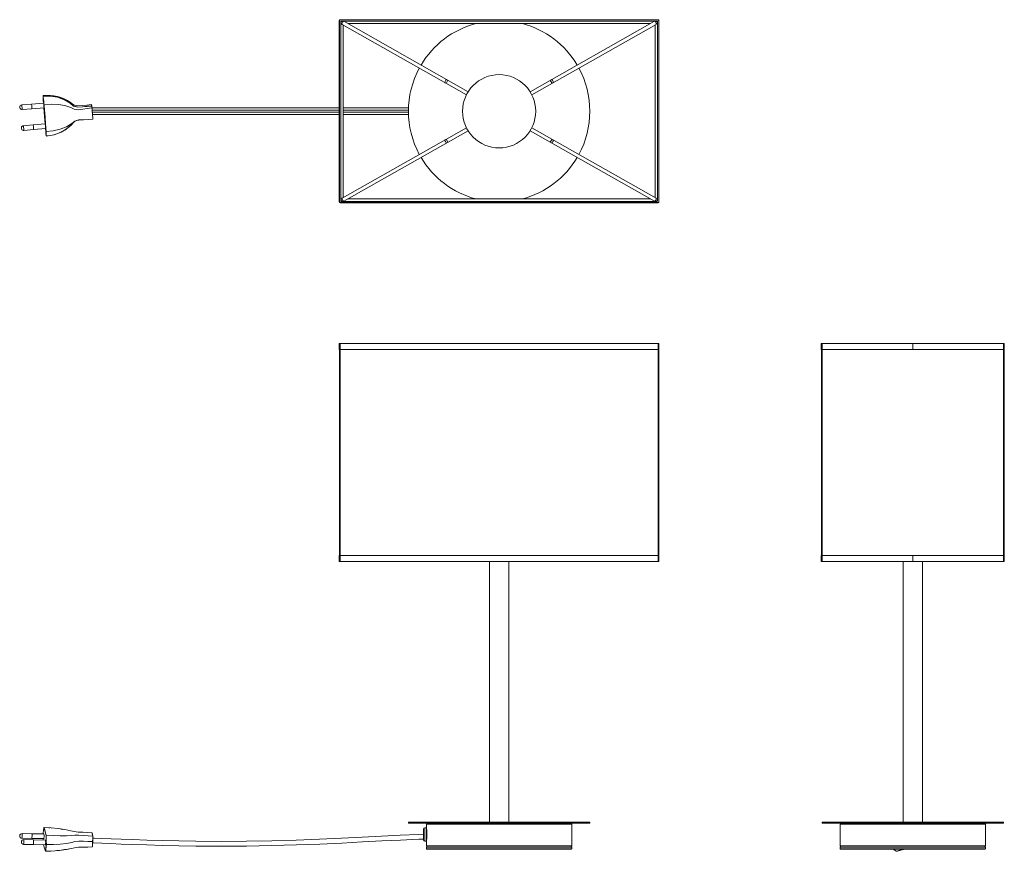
# Model space of a CAD drawing. Header units: millimetres. Extents: x -261 to 553, y -611 to 76.
import ezdxf

# ---------------------------------------------------------------- set-up
doc = ezdxf.new("R2010")
doc.units = ezdxf.units.MM

msp = doc.modelspace()

# ---------------------------------------------------------------- linework, layer by layer
at = {"color": 7, "linetype": 'Continuous', "lineweight": 15}
for p, q in [((2.99, 75.34), (2.81, 75.34)), ((2.81, 75.34), (2.81, -74.66)), ((2.99, 75.34), (2.99, -74.66)), ((3.49, 75.84), (3.49, 76.02)), ((266.49, 76.02), (3.49, 76.02)), ((266.49, 75.84), (3.49, 75.84)), ((3.99, -73.66), (3.99, 74.34)), ((4.49, 74.84), (265.49, 74.84)), ((109.42, 16.53), (6.62, 74.69)), ((263.37, 74.69), (160.57, 16.53)), ((265.99, 74.34), (265.99, -73.66)), ((266.49, 75.84), (266.49, 76.02)), ((266.99, -74.66), (266.99, 75.34)), ((266.99, 75.34), (267.18, 75.34)), ((267.18, -74.66), (267.18, 75.34)), ((5.14, 72.08), (107.94, 13.92)), ((5.99, -70.92), (5.99, 71.6)), ((9.9, 72.84), (260.09, 72.84)), ((162.05, 13.92), (264.85, 72.08)), ((263.99, 71.6), (263.99, -70.92)), ((-241.98, 9.41), (-241.79, 7.06)), ((-251.64, 6.27), (-259.71, 5.59)), ((-259.38, 1.68), (-251.31, 2.36)), ((-241.65, 7.07), (-251.63, 6.23)), ((-251.3, 2.4), (-241.33, 3.24)), ((-239.68, -16.34), (-241.42, 5.65)), ((-202.13, 5.82), (-202.14, 5.82)), ((-201.95, 4.63), (-201.95, 4.63)), ((-201.77, 4.06), (-201.84, 4.55)), ((-201.74, 3.24), (-201.75, 3.24)), ((2.81, 3.14), (-201.64, 3.14)), ((60.19, 3.14), (5.99, 3.14)), ((266.99, 0.34), (267.18, 0.34)), ((-212.46, -6.87), (-210.75, -6.78)), ((-201.31, -2.46), (2.81, -2.46)), ((-201, -6.32), (-200.99, -6.32)), ((5.99, -2.46), (60.18, -2.46)), ((-250.28, -10.96), (-258.35, -11.64)), ((-258.02, -15.55), (-249.95, -14.87)), ((-240.3, -10.16), (-250.27, -11)), ((-249.95, -14.83), (-239.97, -13.99)), ((107.94, -13.24), (5.14, -71.41)), ((6.62, -74.02), (109.42, -15.85)), ((160.57, -15.85), (263.37, -74.02)), ((264.85, -71.41), (162.05, -13.24)), ((260.09, -72.16), (9.9, -72.16)), ((2.99, -74.66), (2.81, -74.66)), ((3.49, -75.16), (3.49, -75.35)), ((3.49, -75.16), (266.49, -75.16)), ((3.49, -75.35), (266.49, -75.35)), ((265.49, -74.16), (4.49, -74.16)), ((266.49, -75.16), (266.49, -75.35)), ((266.99, -74.66), (267.18, -74.66)), ((2.81, -191.69), (267.18, -191.69)), ((2.81, -191.69), (2.81, -196.47)), ((3.49, -191.69), (3.49, -371.77)), ((266.49, -371.77), (266.49, -191.69)), ((267.18, -191.69), (267.18, -196.47)), ((401.35, -191.69), (552.72, -191.69)), ((401.35, -191.69), (401.35, -196.47)), ((402.04, -191.69), (402.04, -371.77)), ((477.04, -191.69), (477.04, -196.47)), ((552.04, -371.77), (552.04, -191.69)), ((552.72, -191.69), (552.72, -196.47)), ((2.81, -196.47), (267.18, -196.47)), ((2.99, -366.99), (2.99, -196.47)), ((266.99, -196.47), (266.99, -366.99)), ((401.35, -196.47), (552.72, -196.47)), ((401.54, -366.99), (401.54, -196.47)), ((552.54, -196.47), (552.54, -366.99)), ((2.81, -366.99), (267.18, -366.99)), ((2.81, -366.99), (2.81, -371.77)), ((2.81, -371.77), (267.18, -371.77)), ((127.09, -371.77), (127.09, -587.27)), ((142.89, -587.27), (142.89, -371.77)), ((267.18, -366.99), (267.18, -371.77)), ((401.35, -366.99), (401.35, -371.77)), ((401.35, -366.99), (552.72, -366.99)), ((401.35, -371.77), (552.72, -371.77)), ((469.14, -371.77), (469.14, -587.27)), ((477.04, -366.99), (477.04, -371.77)), ((484.94, -587.27), (484.94, -371.77)), ((552.72, -366.99), (552.72, -371.77)), ((59.99, -587.27), (59.99, -587.97)), ((59.99, -587.27), (209.99, -587.27)), ((59.99, -587.97), (209.99, -587.97)), ((72.49, -601.92), (72.49, -592.92)), ((74.89, -591.92), (73.49, -591.92)), ((74.99, -588.97), (74.99, -606.97)), ((194.99, -606.97), (194.99, -588.97)), ((209.99, -587.97), (209.99, -587.27)), ((402.04, -587.27), (402.04, -587.97)), ((402.04, -587.27), (552.04, -587.27)), ((402.04, -587.97), (552.04, -587.97)), ((417.04, -588.97), (417.04, -606.97)), ((537.04, -606.97), (537.04, -588.97)), ((552.04, -587.97), (552.04, -587.27)), ((-259.58, -600.59), (-251.51, -600.74)), ((-251.44, -596.82), (-259.51, -596.68)), ((-250.08, -601.86), (-258.15, -601.71)), ((-251.48, -600.71), (-241.47, -600.89)), ((-241.4, -597.04), (-251.41, -596.86)), ((-250.03, -601.94), (-250.08, -601.86)), ((-240.04, -602.08), (-250.05, -601.89)), ((-241.41, -596.99), (-241.43, -597.04)), ((-240.05, -602.02), (-240.07, -602.08)), ((-201.74, -596.01), (-201.75, -596.01)), ((-200.91, -598.85), (-201.65, -596.1)), ((-201, -598.8), (-200.99, -598.8)), ((-258.22, -605.63), (-250.15, -605.78)), ((-250.12, -605.74), (-240.11, -605.93)), ((-201.37, -607.74), (-201.38, -607.74)), ((-201.17, -603.29), (-201.17, -603.29)), ((73.49, -602.92), (74.89, -602.92)), ((74.99, -608.07), (74.99, -609.37)), ((75.09, -607.97), (194.89, -607.97)), ((194.89, -609.47), (75.09, -609.47)), ((194.99, -609.37), (194.99, -608.07)), ((417.04, -608.07), (417.04, -609.37)), ((417.14, -607.97), (536.94, -607.97)), ((536.94, -609.47), (417.14, -609.47)), ((537.04, -609.37), (537.04, -608.07)), ((-240.11, -611.33), (-240.12, -611.34))]:
    msp.add_line(p, q, dxfattribs=at)
at = {"color": 8, "linetype": 'Continuous', "lineweight": 15}
for p, q in [((5.99, 74.84), (5.99, 74.41)), ((263.99, 74.84), (263.99, 74.41)), ((3.99, 72.84), (5.08, 72.84)), ((265.99, 72.84), (264.91, 72.84)), ((92.69, 26), (91.21, 23.39)), ((177.3, 26), (178.78, 23.39)), ((-201.48, 1.14), (2.81, 1.14)), ((5.99, 1.14), (60.06, 1.14)), ((-201.36, -0.46), (2.81, -0.46)), ((5.99, -0.46), (60.04, -0.46)), ((92.69, -25.32), (91.21, -22.71)), ((177.3, -25.32), (178.78, -22.71)), ((3.99, -72.16), (5.08, -72.16)), ((265.99, -72.16), (264.91, -72.16)), ((5.99, -74.16), (5.99, -73.74)), ((263.99, -74.16), (263.99, -73.74)), ((73.49, -591.92), (73.49, -602.92)), ((74.89, -602.92), (74.89, -591.92)), ((194.99, -588.97), (74.99, -588.97)), ((537.04, -588.97), (417.04, -588.97)), ((74.99, -606.97), (194.99, -606.97)), ((194.99, -608.07), (74.99, -608.07)), ((74.99, -609.37), (194.99, -609.37)), ((417.04, -606.97), (537.04, -606.97)), ((537.04, -608.07), (417.04, -608.07)), ((417.04, -609.37), (537.04, -609.37))]:
    msp.add_line(p, q, dxfattribs=at)
at = {"color": 7, "linetype": 'Continuous', "lineweight": 15, "flags": 128}
for points in [[(6.62, 74.69), (6.39, 74.69), (6.08, 74.49), (5.74, 74.13), (5.42, 73.65), (5.18, 73.13), (5.04, 72.65), (5.02, 72.28), (5.14, 72.08), (5.14, 72.08)], [(263.37, 74.69), (263.6, 74.69), (263.91, 74.49), (264.25, 74.13), (264.57, 73.65), (264.81, 73.13), (264.95, 72.65), (264.97, 72.28), (264.85, 72.08)], [(-242.06, 13.28), (-242.07, 13.28), (-242.1, 13.27), (-242.12, 13.25), (-242.14, 13.23), (-242.14, 13.21), (-242.15, 13.2), (-242.15, 13.19), (-242.15, 13.18), (-242.15, 13.15), (-242.15, 13.1)], [(-242.14, 13.14), (-242.15, 13.17), (-242.15, 13.17), (-242.15, 13.17), (-242.15, 13.1)], [(-242.15, 13.1), (-242.14, 12.91), (-242.09, 11.82), (-242.07, 11.4), (-242.04, 10.64), (-242.02, 10.22), (-242.01, 9.98)], [(-242, 12.84), (-242.02, 12.84), (-242.04, 12.83), (-242.06, 12.83), (-242.07, 12.82), (-242.08, 12.81), (-242.09, 12.8), (-242.1, 12.79), (-242.1, 12.78)], [(-241.48, 6.39), (-241.6, 7.61), (-241.72, 8.82), (-241.83, 9.95), (-242.05, 12.21), (-242.1, 12.78)], [(-242.06, 13.28), (-242.06, 13.28), (-242.05, 13.28), (-242.05, 13.24)], [(-242.05, 13.24), (-236.06, 13.26), (-230.24, 12.22), (-224.74, 10.18), (-219.71, 7.17), (-216.84, 4.84), (-213.35, 3.81), (-209.55, 4.12), (-205.76, 4.43), (-201.96, 4.73)], [(-242, 12.84), (-236.02, 12.9), (-230.2, 11.9), (-224.71, 9.9), (-219.69, 6.94), (-216.82, 4.64), (-213.33, 3.64), (-209.53, 3.97), (-205.74, 4.3), (-201.95, 4.63)], [(-242, 12.84), (-241.99, 12.68), (-241.92, 12.01), (-241.73, 10.02), (-241.62, 8.89), (-241.51, 7.67), (-241.39, 6.46)], [(-225.27, 10.73), (-224.82, 10.59), (-219.83, 7.89), (-216.98, 5.78), (-213.5, 4.87), (-209.72, 5.19), (-205.93, 5.51), (-202.14, 5.82)], [(-261.43, 3.46), (-261.44, 3.48), (-261.44, 3.5), (-261.44, 3.52), (-261.44, 3.53), (-261.44, 3.53), (-261.44, 3.53), (-261.44, 3.51), (-261.44, 3.49), (-261.44, 3.47), (-261.43, 3.45), (-261.43, 3.43), (-261.43, 3.42), (-261.43, 3.41), (-261.43, 3.42), (-261.43, 3.44), (-261.43, 3.46)], [(-259.71, 5.59), (-260.12, 5.51), (-260.46, 5.36), (-260.95, 4.98), (-261.21, 4.61), (-261.33, 4.36), (-261.38, 4.19), (-261.41, 4.03), (-261.41, 3.66), (-261.34, 3.23), (-261.14, 2.66), (-260.92, 2.31), (-260.56, 1.99), (-260.05, 1.74), (-259.38, 1.68)], [(-241.69, 7.07), (-241.69, 7.26), (-241.67, 7.19), (-241.62, 6.81), (-241.56, 6.17), (-241.49, 5.39), (-241.42, 4.56)], [(-241.49, 3.22), (-240.93, -3.88), (-240.43, -10.17)], [(-241.39, 6.46), (-241.41, 6.45), (-241.43, 6.45), (-241.44, 6.44), (-241.46, 6.44), (-241.47, 6.43), (-241.48, 6.42), (-241.48, 6.41), (-241.48, 6.39)], [(-241.42, 4.56), (-241.37, 3.83), (-241.33, 3.3), (-241.33, 3.05), (-241.35, 3.12), (-241.36, 3.23)], [(-241.31, 5.63), (-235.37, 6.16), (-229.62, 5.94), (-224.22, 4.98), (-219.3, 3.33), (-216.51, 1.97), (-213.07, 1.56), (-209.3, 2.12), (-205.53, 2.68), (-201.75, 3.24)], [(-241.31, 5.63), (-241.3, 5.44), (-241.24, 4.68), (-240.99, 1.61), (-240.51, -4.51), (-240.04, -10.44), (-239.58, -16.36)], [(-201.85, 4.65), (-201.89, 4.86), (-202.02, 5.72)], [(-201.84, 4.55), (-201.84, 4.56), (-201.85, 4.65)], [(-201.77, 4.05), (-201.74, 3.85), (-201.68, 3.44), (-201.65, 3.18)], [(-200.99, -6.32), (-201, -6.13), (-201.07, -5.37), (-201.31, -2.3), (-201.53, 0.47), (-201.6, 1.39), (-201.74, 3.24)], [(-201.74, 3.24), (-201.72, 3.24), (-201.69, 3.23), (-201.67, 3.22), (-201.65, 3.2), (-201.65, 3.18), (-201.65, 3.18)], [(-201.65, 3.18), (-201.51, 1.43), (-201.28, -1.51), (-200.91, -6.2)], [(-239.58, -16.36), (-233.64, -15.76), (-228.01, -14.44), (-222.84, -12.45), (-218.26, -9.85), (-215.73, -7.93), (-212.41, -6.86), (-208.6, -6.68), (-204.8, -6.5), (-201, -6.32)], [(-217.3, -9.25), (-217.3, -9.25), (-217.29, -9.24), (-217.27, -9.22), (-217.18, -9.15), (-216.86, -8.88), (-216.34, -8.44), (-215.6, -7.84), (-214.45, -7.27), (-212.82, -6.89), (-212.46, -6.87)], [(-260.08, -13.77), (-260.08, -13.75), (-260.08, -13.73), (-260.08, -13.71), (-260.08, -13.7), (-260.08, -13.7), (-260.08, -13.7), (-260.08, -13.72), (-260.08, -13.74), (-260.08, -13.76), (-260.08, -13.78), (-260.07, -13.8), (-260.07, -13.81), (-260.07, -13.81), (-260.07, -13.81), (-260.07, -13.79), (-260.08, -13.77)], [(-258.35, -11.64), (-258.76, -11.72), (-259.1, -11.87), (-259.59, -12.25), (-259.85, -12.62), (-259.97, -12.87), (-260.02, -13.04), (-260.05, -13.2), (-260.05, -13.57), (-259.98, -14), (-259.78, -14.57), (-259.56, -14.91), (-259.2, -15.24), (-258.69, -15.48), (-258.02, -15.55)], [(-240.33, -10.16), (-240.33, -9.97), (-240.31, -10.04), (-240.27, -10.42), (-240.2, -11.06), (-240.13, -11.84), (-240.06, -12.67)], [(-240.11, -14.01), (-240.06, -14.55), (-239.94, -15.77), (-239.7, -18.22), (-239.56, -19.7)], [(-240.06, -12.67), (-240.01, -13.4), (-239.98, -13.93), (-239.97, -14.18), (-239.99, -14.11), (-240.01, -14)], [(-239.51, -20.02), (-239.56, -19.01), (-239.6, -17.99), (-239.64, -17.13), (-239.65, -16.91)], [(-239.56, -19.7), (-239.56, -19.74), (-239.54, -19.94), (-239.52, -20.07), (-239.51, -20.1), (-239.51, -20.02)], [(-239.54, -16.99), (-239.53, -17.21), (-239.49, -18.07), (-239.45, -19.09), (-239.41, -20.11)], [(-239.41, -20.11), (-239.41, -20.11), (-239.41, -20.19), (-239.41, -20.18)], [(6.62, -74.02), (6.39, -74.02), (6.08, -73.82), (5.74, -73.45), (5.42, -72.97), (5.18, -72.45), (5.04, -71.97), (5.02, -71.6), (5.14, -71.41), (5.14, -71.41)], [(263.37, -74.02), (263.6, -74.02), (263.91, -73.82), (264.25, -73.45), (264.57, -72.97), (264.81, -72.45), (264.95, -71.97), (264.97, -71.6), (264.85, -71.41)], [(-241.48, -591.86), (-241.6, -592.67), (-241.72, -593.49), (-241.83, -594.24), (-242.05, -595.76), (-242.1, -596.14)], [(-241.33, -591.62), (-241.37, -591.62), (-241.41, -591.64), (-241.43, -591.66), (-241.44, -591.69), (-241.46, -591.74), (-241.48, -591.85)], [(-241.42, -591.75), (-241.43, -591.72), (-241.46, -591.74), (-241.48, -591.86)], [(-236.57, -591.95), (-237.35, -591.88), (-241.45, -591.62)], [(-239.68, -598.17), (-240.49, -595.18), (-240.96, -593.46), (-241.42, -591.75)], [(-241.35, -591.63), (-241.33, -591.62), (-241.31, -591.65), (-241.31, -591.65), (-241.31, -591.65)], [(-241.31, -591.65), (-241.3, -591.71), (-241.24, -591.93), (-240.99, -592.83), (-240.51, -594.62), (-240.04, -596.35), (-239.58, -598.08)], [(-241.31, -591.65), (-235.37, -592.03), (-229.62, -592.62), (-224.22, -593.4), (-219.3, -594.36), (-216.51, -595.05), (-213.07, -595.49), (-209.3, -595.66), (-205.53, -595.83), (-201.75, -596.01)], [(-224.97, -593.27), (-227.33, -592.94), (-227.5, -592.92)], [(74.99, -592.42), (75.02, -592.7), (75.08, -593.51), (75.14, -594.76), (75.19, -596.31), (75.2, -597.99), (75.16, -599.59), (75.1, -600.96), (75.03, -601.93), (75, -602.39), (75, -602.35)], [(-261.43, -598.54), (-261.44, -598.54), (-261.44, -598.55), (-261.44, -598.56), (-261.44, -598.58), (-261.44, -598.61), (-261.44, -598.63), (-261.44, -598.65), (-261.44, -598.66), (-261.44, -598.66), (-261.43, -598.65), (-261.43, -598.64), (-261.43, -598.62), (-261.43, -598.59), (-261.43, -598.57), (-261.43, -598.55), (-261.43, -598.54)], [(-242.08, -600.88), (-242.07, -601.1), (-242.06, -602.04)], [(-241.42, -596.93), (-241.37, -597.31), (-241.33, -597.94), (-241.33, -598.74), (-241.35, -599.56), (-241.4, -600.3), (-241.46, -600.83), (-241.53, -601.08), (-241.6, -601.01), (-241.62, -600.89)], [(-241.55, -597.04), (-241.49, -596.86), (-241.42, -596.93)], [(-241.5, -600.89), (-241.49, -600.91), (-241.48, -600.95)], [(-240.06, -601.96), (-240.01, -602.34), (-239.98, -602.98), (-239.97, -603.77), (-239.99, -604.59), (-240.04, -605.33), (-240.1, -605.86), (-240.17, -606.11), (-240.24, -606.04), (-240.26, -605.92)], [(-240.19, -602.07), (-240.13, -601.89), (-240.06, -601.96)], [(-239.51, -605.72), (-239.56, -603.41), (-239.6, -601.11), (-239.64, -599.16), (-239.65, -598.67)], [(-239.58, -598.08), (-233.64, -598.43), (-228.01, -598.57), (-222.84, -598.49), (-218.26, -598.21), (-215.73, -597.94), (-212.41, -597.95), (-208.6, -598.23), (-204.8, -598.51), (-201, -598.8)], [(-239.54, -598.63), (-239.53, -599.12), (-239.49, -601.07), (-239.45, -603.38), (-239.41, -605.68)], [(-200.99, -598.8), (-201, -598.74), (-201.07, -598.52), (-201.31, -597.62), (-201.53, -596.82), (-201.6, -596.54), (-201.74, -596.01)], [(-201.17, -603.29), (-201.16, -603.1), (-201.09, -601.05), (-201.07, -600.53), (-201, -598.8), (-201, -598.8)], [(-201.13, -604.4), (-200.05, -604.44), (-193.52, -604.7), (-186.02, -605.01), (-177.58, -605.36), (-168.28, -605.72), (-156.34, -606.14), (-143.49, -606.51), (-129.89, -606.81), (-115.72, -607.02), (-94.87, -607.14), (-73.77, -607.02), (-52.9, -606.67), (-32.66, -606.1), (-13.34, -605.37), (4.88, -604.54), (21.98, -603.65), (38.09, -602.8), (53.48, -602.02), (68.54, -601.39), (72.49, -601.27)], [(-200.91, -598.87), (-200.97, -600.51), (-200.99, -601.02), (-201.08, -603.27)], [(-200.91, -598.87), (-200.91, -598.87), (-200.91, -598.85), (-200.92, -598.83), (-200.94, -598.81), (-200.96, -598.8), (-200.99, -598.8)], [(-200.97, -600.41), (-199.95, -600.44), (-193.41, -600.7), (-185.9, -601.01), (-177.47, -601.36), (-168.18, -601.73), (-156.26, -602.14), (-143.44, -602.51), (-129.87, -602.81), (-115.73, -603.02), (-94.92, -603.14), (-73.87, -603.02), (-53.04, -602.67), (-32.84, -602.11), (-13.56, -601.38), (4.63, -600.54), (21.71, -599.66), (37.83, -598.8), (53.24, -598.03), (68.34, -597.4), (72.49, -597.27)], [(-260.08, -603.58), (-260.08, -603.57), (-260.08, -603.58), (-260.08, -603.6), (-260.08, -603.62), (-260.08, -603.64), (-260.08, -603.66), (-260.08, -603.68), (-260.08, -603.69), (-260.08, -603.69), (-260.08, -603.69), (-260.07, -603.67), (-260.07, -603.65), (-260.07, -603.63), (-260.07, -603.6), (-260.07, -603.59), (-260.08, -603.58)], [(-241.68, -605.9), (-240.93, -608.68), (-240.24, -611.22)], [(-240.21, -611.35), (-235.8, -611.18), (-232.18, -610.93), (-229.32, -610.64), (-227.15, -610.37), (-225.64, -610.12), (-224.38, -609.91), (-222.84, -609.75), (-221.04, -609.51)], [(-240.18, -611.11), (-240.06, -610.29), (-239.94, -609.46), (-239.7, -607.82), (-239.56, -606.83)], [(-240.14, -605.93), (-240.14, -605.95), (-240.12, -605.98)], [(-239.46, -606.92), (-239.6, -607.91), (-239.84, -609.55), (-239.96, -610.37), (-240.08, -611.19)], [(-239.41, -605.68), (-233.49, -605.69), (-227.91, -605.4), (-222.81, -604.82), (-218.31, -603.96), (-215.84, -603.29), (-212.56, -603), (-208.76, -603.1), (-204.97, -603.19), (-201.17, -603.29)], [(-230.63, -610.77), (-228.53, -610.6), (-223.33, -609.91), (-218.73, -609.02), (-216.18, -608.36), (-212.85, -607.99), (-209.02, -607.9), (-205.2, -607.82), (-201.38, -607.74)], [(-201.38, -607.74), (-201.38, -607.74), (-201.37, -607.58), (-201.28, -605.51), (-201.21, -604.13), (-201.17, -603.29), (-201.17, -603.29)], [(-201.08, -603.27), (-201.12, -604.11), (-201.18, -605.48), (-201.28, -607.61)], [(-201.08, -603.27), (-201.08, -603.27), (-201.08, -603.27), (-201.09, -603.28), (-201.11, -603.29), (-201.14, -603.29), (-201.17, -603.29)], [(460.76, -609.47), (460.88, -609.55), (462.11, -610.37), (463.33, -611.19)], [(464.16, -611.32), (464.35, -611.26), (465.11, -611.04), (468.18, -610.14), (470.47, -609.47)], [(-240.24, -611.22), (-240.23, -611.25), (-240.2, -611.23), (-240.18, -611.11)]]:
    msp.add_lwpolyline(points, dxfattribs=at)
at = {"color": 8, "linetype": 'Continuous', "lineweight": 15, "flags": 128}
for points in [[(91.77, 26.51), (91.54, 26.51), (91.23, 26.32), (90.9, 25.95), (90.58, 25.47), (90.33, 24.95), (90.19, 24.47), (90.18, 24.1), (90.3, 23.9)], [(178.22, 26.51), (178.45, 26.51), (178.75, 26.32), (179.09, 25.95), (179.41, 25.47), (179.66, 24.95), (179.8, 24.47), (179.81, 24.1), (179.69, 23.9)], [(91.77, -25.84), (91.54, -25.84), (91.23, -25.64), (90.9, -25.27), (90.58, -24.79), (90.33, -24.27), (90.19, -23.79), (90.18, -23.43), (90.3, -23.23)], [(178.22, -25.84), (178.45, -25.84), (178.75, -25.64), (179.09, -25.27), (179.41, -24.79), (179.66, -24.27), (179.8, -23.79), (179.81, -23.43), (179.69, -23.23), (179.69, -23.23)], [(-240.08, -611.19), (-240.1, -611.33), (-240.11, -611.33)]]:
    msp.add_lwpolyline(points, dxfattribs=at)
at = {"color": 7, "linetype": 'Continuous', "lineweight": 15}
msp.add_circle((134.99, 0.34), 30.27, dxfattribs=at)
for centre, radius, start, end in [((3.49, 75.34), 0.686, 90, 180), ((3.49, 75.34), 0.5, 90, 180), ((5.99, 72.84), 2, 90, 180), ((4.49, 74.34), 0.5, 90, 180), ((263.99, 72.84), 2, 0, 90), ((265.49, 74.34), 0.5, 0, 90), ((266.49, 75.34), 0.686, 0, 90), ((266.49, 75.34), 0.5, 0, 90), ((134.99, 0.34), 75, 104.83511, 149.35401), ((134.99, 0.34), 75, 30.64599, 75.16489), ((134.99, 0.34), 75, 151.64599, 208.35401), ((134.99, 0.34), 75, 331.64599, 28.35401), ((-238.68, -21.26), 34.71, 56.2886, 95.74893), ((-242.04, 13.14), 0.0986, 94.2078, 183.29069), ((-249.97, 12.1), 7.9, 4.92674, 7.56701), ((-252.08, 11.94), 10.12, 5.13345, 7.42476), ((-223.18, 10.98), 18.86, 183.0296, 184.75539), ((-288.24, 1.42), 36.93, 3.65582, 7.54831), ((-264.44, 2.28), 13.13, 0.33057, 6.49606), ((-286.68, 2.09), 45.4, 4.50145, 5.44222), ((-241.35, 5.75), 0.124, 233.87414, 286.35301), ((-282.7, 2.17), 41.53, 4.78275, 5.9253), ((76.13, 47.66), 281.38, 188.55084, 188.77575), ((-202.13, 5.71), 0.116, 1.34311, 86.51539), ((-209.02, 3.63), 7.15, 8.03939, 8.81173), ((-158.56, 9.94), 43.71, 186.97066, 188.82048), ((-201.94, 4.54), 0.096, 8.82855, 96.94033), ((-201.02, -6.21), 0.113, 284.12634, 9.32189), ((-281.5, -15.29), 31.52, 3.32168, 7.88245), ((-263.08, -14.94), 13.13, 0.33057, 6.49606), ((-241.85, 12.81), 33.09, 274.06713, 318.99077), ((-241.34, 11.95), 32.11, 273.44751, 319.2876), ((-239.61, -16.24), 0.124, 233.7498, 286.37381), ((-258.29, -17.9), 18.67, 3.0268, 4.77129), ((-239.55, -16.9), 0.0967, 188.05493, 276.48254), ((-257.08, -17.71), 17.55, 2.34626, 4.40865), ((-239.42, -20.01), 0.0969, 187.95543, 276.78062), ((134.99, 0.34), 75, 210.64599, 255.16489), ((134.99, 0.34), 75, 284.83511, 329.35401), ((5.99, -72.16), 2, 180, 270), ((263.99, -72.16), 2, 270, 0), ((3.49, -74.66), 0.686, 180, 270), ((3.49, -74.66), 0.5, 180, 270), ((4.49, -73.66), 0.5, 180, 270), ((265.49, -73.66), 0.5, 270, 0), ((266.49, -74.66), 0.686, 270, 360), ((266.49, -74.66), 0.5, 270, 360), ((-241.32, -591.75), 0.101, 85.7896, 176.25523), ((73.49, -592.92), 1, 90, 180), ((74.89, -592.02), 0.1, 0, 90), ((75.99, -588.97), 1, 90, 180), ((193.99, -588.97), 1, 0, 90), ((418.04, -588.97), 1, 90, 180), ((536.04, -588.97), 1, 0, 90), ((-259.6, -598.72), 1.85, 175.52822, 270.62094), ((-259.59, -598.56), 1.86, 87.54273, 180.29586), ((-258.23, -603.59), 1.86, 87.54273, 180.29586), ((-259.46, -598.64), 8.23, 345.16827, 12.72244), ((-260.15, -603.55), 10.24, 347.45406, 9.07259), ((-232.92, -597.05), 9.23, 177.41769, 179.87711), ((-236.11, -596.87), 6.04, 173.0737, 177.80055), ((-239.58, -598.18), 0.101, 85.7858, 176.23985), ((-242.53, -598.64), 2.89, 359.53823, 9.39831), ((-239.56, -598.74), 0.111, 79.37026, 141.03392), ((-242.27, -598.54), 2.73, 358.089, 9.66289), ((-201.76, -596.11), 0.11, 10.04419, 82.06271), ((73.49, -601.92), 1, 180, 270), ((-258.24, -603.75), 1.85, 175.52822, 270.62094), ((-247.22, -605.95), 7.71, 353.41325, 1.6843), ((-239.46, -606.82), 0.0987, 187.94194, 272.61438), ((-239.43, -605.79), 0.112, 79.21992, 140.20888), ((-248.11, -605.93), 8.71, 353.48667, 1.6257), ((-201.39, -607.63), 0.111, 280.38739, 6.00012), ((74.89, -602.82), 0.1, 270, 0), ((75.99, -606.97), 1, 180, 270), ((75.09, -608.07), 0.1, 90, 180), ((75.09, -609.37), 0.1, 180, 270), ((193.99, -606.97), 1, 270, 360), ((194.89, -608.07), 0.1, 360, 90), ((194.89, -609.37), 0.1, 270, 0), ((418.04, -606.97), 1, 180, 270), ((417.14, -608.07), 0.1, 90, 180), ((417.14, -609.37), 0.1, 180, 270), ((480.18, -644.89), 37.2, 107.80285, 115.50464), ((536.04, -606.97), 1, 270, 0), ((536.94, -608.07), 0.1, 0, 90), ((536.94, -609.37), 0.1, 270, 0), ((-240.12, -611.24), 0.115, 189.66896, 269.58808), ((-240.08, -611.09), 0.0988, 187.68274, 272.49284), ((463.88, -610.36), 0.994, 236.68517, 286.25003)]:
    msp.add_arc(centre, radius, start, end, dxfattribs=at)
at = {"color": 8, "linetype": 'Continuous', "lineweight": 15}
for centre, radius, start, end in [((-296.33, 0.73), 36.94, 3.6563, 7.54738), ((-272.5, 1.61), 13.12, 0.32823, 6.49764), ((-201.95, 4.63), 0.098, 9.56538, 95.55045), ((-294.97, -16.49), 36.94, 3.6563, 7.54738), ((-271.14, -15.62), 13.12, 0.32823, 6.49764), ((-267.51, -598.49), 8.21, 345.12986, 12.76773), ((-266.15, -603.52), 8.21, 345.12986, 12.76773)]:
    msp.add_arc(centre, radius, start, end, dxfattribs=at)

doc.saveas('drawing.dxf')
